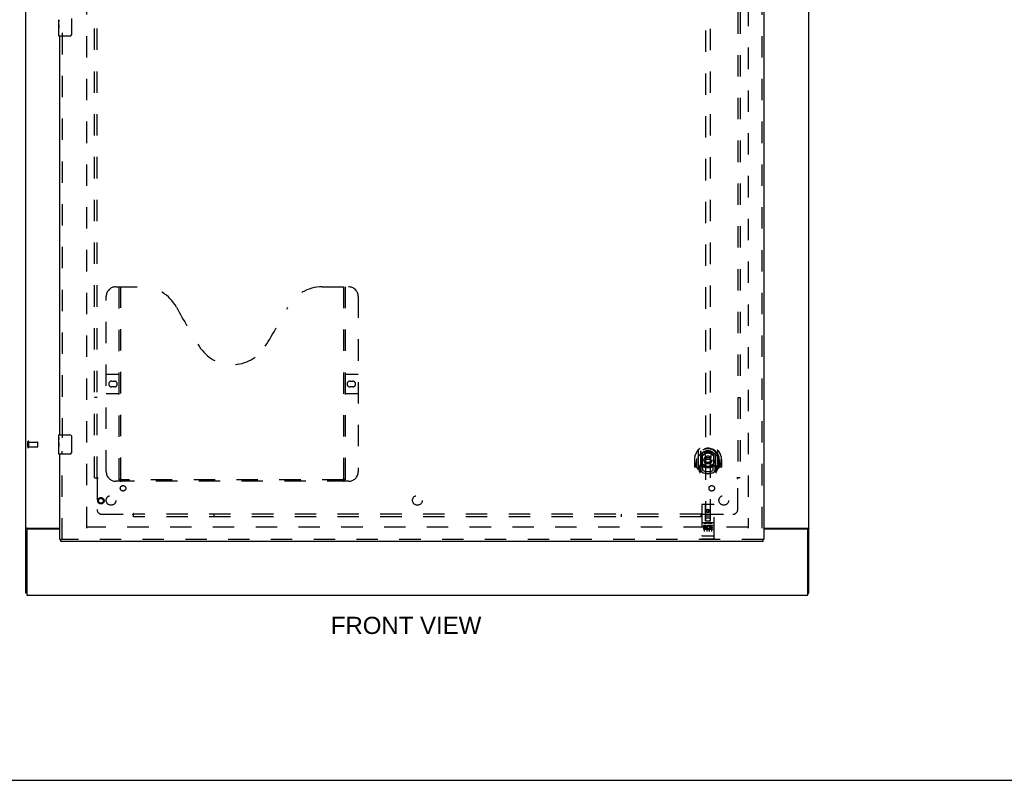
# Model space of a CAD drawing. Header units: inches. Extents: x 0 to 200, y 0 to 129.
# Tile 2 of 15: x 53 to 104, y 0 to 39. Entities that reach past the tile are written whole.
import ezdxf

# ---------------------------------------------------------------- set-up
doc = ezdxf.new("R2010")
doc.units = ezdxf.units.IN
doc.header["$LTSCALE"] = 11
doc.header["$MEASUREMENT"] = 0
doc.linetypes.add('HIDDEN', pattern=[0.2, 0.1, -0.1])
doc.layers.get('0').update_dxf_attribs({"linetype": 'CONTINUOUS'})
for name, color, linetype in [('DEFAULT_2', 8, 'HIDDEN'), ('DIMENSIONS', 7, 'CONTINUOUS'), ('DOOR_ASSEMBLY', 7, 'CONTINUOUS'), ('SUBPANEL', 7, 'CONTINUOUS')]:
    doc.layers.add(name, color=color, linetype=linetype)
doc.styles.get("Standard").update_dxf_attribs({"font": 'arial.ttf'})

msp = doc.modelspace()

# ---------------------------------------------------------------- linework, layer by layer
at = {"color": 3, "linetype": 'Continuous'}
for p, q in [((53.219, 9.625), (53.219, 89.417)), ((93.469, 9.625), (93.469, 89.417)), ((53.271, 12.857), (53.271, 9.521)), ((53.289, 12.969), (54.969, 12.969)), ((54.969, 12.917), (53.331, 12.917)), ((91.156, 12.969), (93.399, 12.969)), ((93.357, 12.917), (91.156, 12.917)), ((93.417, 9.521), (93.417, 12.857)), ((53.271, 9.521), (93.417, 9.521))]:
    msp.add_line(p, q, dxfattribs=at)
at = {"color": 7, "linetype": 'Continuous'}
for p, q in [((53.271, 9.625), (53.219, 9.625)), ((93.417, 9.625), (93.469, 9.625)), ((0, 0), (200, 0))]:
    msp.add_line(p, q, dxfattribs=at)
at = {"color": 3, "linetype": 'Continuous'}
for points in [[(53.254, 12.954), (53.25, 12.953), (53.246, 12.951), (53.243, 12.95), (53.239, 12.949), (53.236, 12.947), (53.234, 12.946), (53.231, 12.944), (53.228, 12.943), (53.226, 12.941), (53.224, 12.939), (53.222, 12.938), (53.221, 12.936), (53.22, 12.934), (53.219, 12.932), (53.219, 12.93), (53.219, 12.928)], [(53.289, 12.969), (53.287, 12.967), (53.284, 12.966), (53.281, 12.964), (53.278, 12.963), (53.274, 12.961), (53.271, 12.96), (53.267, 12.958), (53.262, 12.957), (53.254, 12.954)], [(93.399, 12.969), (93.401, 12.967), (93.403, 12.966), (93.406, 12.964), (93.41, 12.963), (93.413, 12.961), (93.417, 12.96), (93.421, 12.958), (93.425, 12.957)], [(93.425, 12.957), (93.433, 12.954), (93.437, 12.953), (93.441, 12.951), (93.445, 12.95), (93.448, 12.949), (93.451, 12.947), (93.454, 12.946), (93.457, 12.944), (93.46, 12.943), (93.462, 12.941), (93.464, 12.939), (93.465, 12.938), (93.467, 12.936), (93.467, 12.934), (93.468, 12.932), (93.469, 12.93), (93.469, 12.928)]]:
    msp.add_lwpolyline(points, dxfattribs=at)
for centre, start, end in [((53.331, 12.857), 90, 180), ((93.357, 12.857), 0, 90)]:
    msp.add_arc(centre, 0.06, start, end, dxfattribs=at)
at = {"layer": 'DEFAULT_2', "color": 8, "linetype": 'HIDDEN'}
for p, q in [((56.344, 12.969), (56.344, 86.073)), ((90.344, 86.073), (90.344, 12.969)), ((53.323, 17.129), (53.323, 17.413)), ((53.366, 17.129), (53.366, 17.413)), ((53.366, 17.395), (53.813, 17.395)), ((53.823, 17.157), (53.823, 17.385)), ((53.366, 17.147), (53.813, 17.147)), ((90.33, 13.021), (56.358, 13.021))]:
    msp.add_line(p, q, dxfattribs=at)
for centre, radius, start, end in [((53.344, 17.413), 0.0215, 360, 180), ((53.813, 17.385), 0.01, 360, 90), ((53.344, 17.129), 0.0215, 180, 0), ((53.813, 17.157), 0.01, 270, 0)]:
    msp.add_arc(centre, radius, start, end, dxfattribs=at)
at = {"layer": 'DOOR_ASSEMBLY', "color": 8, "linetype": 'HIDDEN'}
for p, q in [((91.052, 86.667), (91.052, 12.375)), ((88.156, 47.35), (88.156, 13.348)), ((88.406, 13.348), (88.406, 47.35)), ((55.073, 38.426), (55.073, 17.616)), ((57.843, 25.375), (59.198, 25.375)), ((58.018, 15.465), (58.018, 25.375)), ((58.098, 15.495), (58.098, 25.375)), ((68.448, 25.375), (69.803, 25.375)), ((69.548, 25.375), (69.548, 15.495)), ((69.628, 25.375), (69.628, 15.465)), ((57.343, 15.875), (57.343, 24.875)), ((70.303, 24.875), (70.303, 15.875)), ((57.343, 20.875), (57.978, 20.875)), ((69.668, 20.875), (70.303, 20.875)), ((57.629, 20.525), (57.766, 20.525)), ((69.879, 20.525), (70.016, 20.525)), ((57.978, 19.875), (57.343, 19.875)), ((57.766, 20.225), (57.629, 20.225)), ((70.303, 19.875), (69.668, 19.875)), ((70.016, 20.225), (69.879, 20.225)), ((55.073, 12.375), (55.073, 16.926)), ((87.781, 16.976), (87.781, 16.009)), ((87.899, 16.922), (87.899, 15.906)), ((87.906, 16.897), (87.906, 15.894)), ((87.999, 16.174), (87.999, 16.805)), ((88.006, 16.858), (88.006, 16.755)), ((88.119, 16.832), (88.149, 16.492)), ((88.444, 16.832), (88.414, 16.492)), ((88.556, 16.755), (88.556, 16.858)), ((88.564, 16.805), (88.564, 16.174)), ((88.656, 16.897), (88.656, 15.894)), ((88.664, 16.922), (88.664, 15.906)), ((88.781, 16.009), (88.781, 16.976)), ((87.596, 16.492), (87.581, 16.492)), ((87.581, 16.492), (87.581, 16.119)), ((87.699, 16.492), (87.714, 16.492)), ((87.699, 16.492), (87.699, 16.104)), ((87.706, 16.539), (87.706, 16.542)), ((87.706, 16.081), (87.706, 16.539)), ((88.118, 16.148), (88.149, 16.492)), ((88.414, 16.492), (88.149, 16.492)), ((88.444, 16.148), (88.414, 16.492)), ((88.864, 16.492), (88.849, 16.492)), ((88.856, 16.539), (88.856, 16.542)), ((88.856, 16.081), (88.856, 16.539)), ((88.864, 16.492), (88.864, 16.104)), ((88.981, 16.492), (88.966, 16.492)), ((88.981, 16.492), (88.981, 16.119)), ((87.699, 16.104), (87.596, 16.104)), ((87.699, 16.104), (87.707, 16.119)), ((87.786, 15.998), (87.856, 15.823)), ((87.899, 16.163), (87.839, 16.163)), ((87.839, 16.163), (87.839, 16.013)), ((87.839, 16.013), (87.906, 16.013)), ((87.877, 16.067), (87.847, 16.021)), ((87.877, 15.903), (87.882, 15.9)), ((87.885, 15.825), (87.899, 15.906)), ((87.976, 15.844), (87.906, 15.953)), ((87.909, 16.126), (87.909, 15.919)), ((87.999, 16.164), (87.926, 16.164)), ((87.995, 16.146), (87.929, 16.146)), ((88.006, 16.194), (88.006, 15.941)), ((88.556, 15.941), (88.556, 16.194)), ((88.636, 16.164), (88.564, 16.164)), ((88.634, 16.146), (88.568, 16.146)), ((88.656, 15.953), (88.586, 15.844)), ((88.654, 15.919), (88.654, 16.126)), ((88.656, 16.013), (88.724, 16.013)), ((88.724, 16.163), (88.664, 16.163)), ((88.664, 15.906), (88.678, 15.825)), ((88.685, 15.902), (88.685, 15.903)), ((88.685, 15.903), (88.685, 15.903)), ((88.685, 15.903), (88.685, 15.903)), ((88.715, 16.021), (88.686, 16.067)), ((88.707, 15.823), (88.777, 15.998)), ((88.724, 16.013), (88.724, 16.163)), ((88.856, 16.119), (88.864, 16.104)), ((88.966, 16.104), (88.864, 16.104)), ((69.803, 15.375), (57.843, 15.375)), ((69.544, 15.455), (58.102, 15.455)), ((88.564, 14.188), (87.999, 14.188)), ((87.969, 14.158), (87.969, 12.433)), ((88.155, 13.348), (88.151, 14.158)), ((88.281, 13.921), (88.219, 13.885)), ((88.219, 13.885), (88.229, 13.879)), ((88.219, 13.885), (88.219, 13.813)), ((88.219, 13.813), (88.229, 13.818)), ((88.219, 13.813), (88.281, 13.776)), ((88.281, 13.909), (88.229, 13.879)), ((88.229, 13.879), (88.229, 13.818)), ((88.229, 13.818), (88.281, 13.788)), ((88.344, 13.885), (88.281, 13.921)), ((88.281, 13.921), (88.281, 13.909)), ((88.334, 13.879), (88.281, 13.909)), ((88.281, 13.788), (88.334, 13.818)), ((88.281, 13.776), (88.344, 13.813)), ((88.281, 13.776), (88.281, 13.788)), ((88.344, 13.885), (88.334, 13.879)), ((88.334, 13.818), (88.334, 13.879)), ((88.344, 13.813), (88.334, 13.818)), ((88.344, 13.813), (88.344, 13.885)), ((88.408, 13.348), (88.411, 14.158)), ((88.594, 12.433), (88.594, 14.158)), ((88.564, 13.231), (87.999, 13.231)), ((88.07, 13.215), (88.242, 13.215)), ((88.154, 13.598), (88.409, 13.598)), ((88.155, 13.348), (88.156, 13.348)), ((88.156, 13.348), (88.406, 13.348)), ((88.366, 13.473), (88.196, 13.473)), ((88.32, 13.215), (88.492, 13.215)), ((88.406, 13.348), (88.408, 13.348)), ((88.137, 13.109), (88.044, 13.109)), ((88.044, 13.109), (88.044, 13.067)), ((88.137, 13.067), (88.044, 13.067)), ((88.094, 13.1), (88.094, 12.794)), ((88.141, 13.023), (88.094, 13.023)), ((88.137, 12.982), (88.108, 12.982)), ((88.201, 12.939), (88.108, 12.939)), ((88.201, 12.896), (88.108, 12.896)), ((88.201, 12.939), (88.201, 12.896)), ((88.219, 13.1), (88.219, 12.794)), ((88.333, 12.944), (88.35, 12.905)), ((88.344, 13.1), (88.344, 12.794)), ((88.357, 13.074), (88.344, 13.055)), ((88.353, 13.099), (88.357, 13.097)), ((88.513, 13.109), (88.357, 13.109)), ((88.357, 13.109), (88.357, 13.097)), ((88.357, 13.074), (88.357, 12.896)), ((88.513, 12.896), (88.357, 12.896)), ((88.513, 13.067), (88.4, 13.067)), ((88.4, 13.067), (88.4, 13.023)), ((88.492, 13.023), (88.4, 13.023)), ((88.492, 12.981), (88.4, 12.981)), ((88.4, 12.981), (88.4, 12.939)), ((88.513, 12.939), (88.4, 12.939)), ((88.469, 13.1), (88.469, 12.794)), ((88.492, 13.023), (88.492, 12.981)), ((88.513, 13.109), (88.513, 13.067)), ((88.513, 12.939), (88.513, 12.896)), ((91.114, 12.375), (55.011, 12.375)), ((87.986, 12.562), (87.985, 12.562)), ((87.988, 12.562), (87.987, 12.562)), ((87.989, 12.562), (87.988, 12.562)), ((87.99, 12.562), (87.989, 12.562)), ((87.991, 12.562), (87.99, 12.562)), ((87.99, 12.562), (87.99, 12.562)), ((87.992, 12.562), (87.991, 12.562)), ((87.993, 12.561), (87.992, 12.562)), ((87.994, 12.561), (87.993, 12.561)), ((87.995, 12.561), (87.994, 12.561)), ((87.996, 12.561), (87.995, 12.561)), ((87.995, 12.561), (87.995, 12.561)), ((87.997, 12.561), (87.996, 12.561)), ((87.998, 12.561), (87.997, 12.561)), ((87.999, 12.561), (87.998, 12.561)), ((88.564, 12.561), (87.999, 12.561)), ((88.564, 12.403), (87.999, 12.403)), ((88.564, 12.561), (88.565, 12.561)), ((88.565, 12.561), (88.566, 12.561)), ((88.566, 12.561), (88.567, 12.561)), ((88.567, 12.561), (88.568, 12.561)), ((88.568, 12.561), (88.569, 12.561)), ((88.568, 12.561), (88.568, 12.561)), ((88.569, 12.561), (88.57, 12.561)), ((88.57, 12.561), (88.571, 12.562)), ((88.571, 12.562), (88.572, 12.562)), ((88.572, 12.562), (88.573, 12.562)), ((88.572, 12.562), (88.572, 12.562)), ((88.573, 12.562), (88.574, 12.562)), ((88.574, 12.562), (88.575, 12.562)), ((88.575, 12.562), (88.576, 12.562)), ((88.576, 12.562), (88.577, 12.562)), ((88.576, 12.562), (88.576, 12.562)), ((88.577, 12.562), (88.578, 12.562))]:
    msp.add_line(p, q, dxfattribs=at)
at = {"layer": 'DOOR_ASSEMBLY', "color": 3, "linetype": 'Continuous'}
for p, q in [((91.156, 86.667), (91.156, 12.375)), ((54.969, 17.771), (54.969, 38.271)), ((54.969, 12.375), (54.969, 16.771)), ((91.114, 12.271), (55.011, 12.271))]:
    msp.add_line(p, q, dxfattribs=at)
at = {"layer": 'DOOR_ASSEMBLY', "color": 7, "linetype": 'Continuous'}
for p, q in [((54.909, 38.852), (54.909, 39.109)), ((54.914, 39.054), (54.909, 39.054)), ((54.916, 38.886), (54.916, 39.022)), ((55.564, 39.171), (55.564, 38.371)), ((54.909, 38.886), (54.916, 38.886)), ((54.909, 38.286), (54.909, 38.85)), ((54.91, 38.823), (54.909, 38.823)), ((54.909, 38.691), (54.915, 38.691)), ((54.909, 38.655), (54.916, 38.655)), ((54.909, 38.593), (54.916, 38.593)), ((54.91, 38.825), (54.912, 38.803)), ((54.916, 38.425), (54.916, 38.655)), ((54.909, 38.425), (54.916, 38.425)), ((55.464, 38.271), (54.924, 38.271)), ((54.909, 17.61), (54.909, 17.756)), ((54.924, 17.771), (55.464, 17.771)), ((54.909, 17.352), (54.909, 17.609)), ((54.914, 17.554), (54.909, 17.554)), ((54.909, 17.386), (54.916, 17.386)), ((54.909, 16.786), (54.909, 17.35)), ((54.91, 17.323), (54.909, 17.323)), ((54.91, 17.325), (54.912, 17.303)), ((54.916, 17.386), (54.916, 17.522)), ((55.564, 17.671), (55.564, 16.871)), ((54.909, 17.191), (54.915, 17.191)), ((54.909, 17.155), (54.916, 17.155)), ((54.909, 17.093), (54.916, 17.093)), ((54.909, 16.925), (54.916, 16.925)), ((54.916, 16.925), (54.916, 17.155)), ((55.464, 16.771), (54.924, 16.771)), ((54.969, 12.375), (55.011, 12.375)), ((55.011, 12.271), (55.011, 12.375)), ((91.156, 12.375), (91.114, 12.375)), ((91.114, 12.271), (91.114, 12.375))]:
    msp.add_line(p, q, dxfattribs=at)
for points in [[(54.909, 39.11), (54.909, 39.106), (54.909, 39.102), (54.91, 39.096), (54.911, 39.083)], [(54.911, 39.083), (54.912, 39.076), (54.913, 39.067), (54.914, 39.059)], [(54.914, 39.059), (54.915, 39.05), (54.915, 39.041), (54.916, 39.032), (54.916, 39.022)], [(54.909, 38.852), (54.909, 38.844), (54.909, 38.835), (54.91, 38.825)], [(54.912, 38.803), (54.913, 38.791), (54.914, 38.779), (54.915, 38.767), (54.915, 38.754), (54.916, 38.742), (54.916, 38.729), (54.916, 38.716), (54.915, 38.703), (54.915, 38.691), (54.914, 38.678), (54.913, 38.666)], [(55.564, 38.371), (55.563, 38.365), (55.563, 38.358), (55.562, 38.352), (55.561, 38.346), (55.559, 38.34), (55.557, 38.335)], [(54.909, 17.61), (54.909, 17.606), (54.909, 17.602), (54.91, 17.596), (54.911, 17.583)], [(54.909, 17.352), (54.909, 17.344), (54.909, 17.335), (54.91, 17.325)], [(54.911, 17.583), (54.912, 17.576), (54.913, 17.567), (54.914, 17.559)], [(54.912, 17.303), (54.913, 17.291), (54.914, 17.279), (54.915, 17.267), (54.915, 17.254), (54.916, 17.242), (54.916, 17.229), (54.916, 17.216), (54.915, 17.203), (54.915, 17.191), (54.914, 17.178), (54.913, 17.166)], [(54.914, 17.559), (54.915, 17.55), (54.915, 17.541), (54.916, 17.532), (54.916, 17.522)], [(55.557, 17.707), (55.559, 17.701), (55.561, 17.695), (55.562, 17.689), (55.563, 17.683), (55.563, 17.677), (55.564, 17.671)], [(55.564, 16.871), (55.563, 16.865), (55.563, 16.858), (55.562, 16.852), (55.561, 16.846), (55.559, 16.84), (55.557, 16.835)]]:
    msp.add_lwpolyline(points, dxfattribs=at)
at = {"layer": 'DOOR_ASSEMBLY', "color": 8, "linetype": 'HIDDEN'}
for points in [[(87.736, 16.931), (87.737, 16.932), (87.737, 16.933), (87.738, 16.934), (87.739, 16.934), (87.739, 16.935), (87.74, 16.936), (87.741, 16.937), (87.742, 16.938), (87.742, 16.938), (87.743, 16.939), (87.744, 16.94), (87.745, 16.941), (87.745, 16.941), (87.746, 16.942), (87.747, 16.943), (87.748, 16.943), (87.749, 16.944), (87.75, 16.945), (87.75, 16.945), (87.751, 16.946), (87.752, 16.946), (87.753, 16.947), (87.754, 16.948), (87.755, 16.948), (87.756, 16.949), (87.756, 16.949), (87.757, 16.95), (87.758, 16.95), (87.759, 16.951), (87.76, 16.951), (87.761, 16.952), (87.762, 16.952), (87.763, 16.953), (87.764, 16.953)], [(87.827, 16.707), (87.825, 16.706), (87.824, 16.705), (87.822, 16.703), (87.821, 16.702), (87.819, 16.7), (87.817, 16.699), (87.816, 16.697), (87.814, 16.695), (87.812, 16.694), (87.811, 16.692), (87.809, 16.69), (87.807, 16.688), (87.805, 16.686), (87.803, 16.683), (87.801, 16.681), (87.799, 16.679), (87.797, 16.676), (87.795, 16.674), (87.793, 16.671), (87.791, 16.668), (87.788, 16.666), (87.786, 16.663), (87.784, 16.659), (87.781, 16.656), (87.779, 16.653), (87.777, 16.649), (87.774, 16.646), (87.772, 16.642), (87.769, 16.638), (87.766, 16.634), (87.764, 16.63), (87.761, 16.625), (87.758, 16.621), (87.755, 16.616), (87.752, 16.611), (87.749, 16.606)], [(88.093, 16.849), (88.099, 16.851), (88.104, 16.852), (88.11, 16.853), (88.115, 16.855), (88.12, 16.856), (88.126, 16.857), (88.131, 16.859), (88.137, 16.86), (88.142, 16.861), (88.148, 16.862), (88.153, 16.863), (88.159, 16.864), (88.164, 16.865), (88.17, 16.866), (88.175, 16.867), (88.181, 16.868), (88.186, 16.868), (88.192, 16.869), (88.198, 16.87), (88.203, 16.87), (88.209, 16.871), (88.214, 16.872), (88.22, 16.872), (88.225, 16.873), (88.231, 16.873), (88.237, 16.873), (88.242, 16.874), (88.248, 16.874), (88.253, 16.874), (88.259, 16.874), (88.264, 16.875), (88.27, 16.875), (88.276, 16.875), (88.281, 16.875), (88.287, 16.875), (88.292, 16.875), (88.298, 16.875), (88.304, 16.874), (88.309, 16.874), (88.315, 16.874), (88.32, 16.874), (88.326, 16.873), (88.332, 16.873), (88.337, 16.873), (88.343, 16.872), (88.348, 16.872), (88.354, 16.871), (88.359, 16.87), (88.365, 16.87), (88.371, 16.869), (88.376, 16.868), (88.382, 16.868), (88.387, 16.867), (88.393, 16.866), (88.398, 16.865), (88.404, 16.864), (88.409, 16.863), (88.415, 16.862), (88.42, 16.861), (88.426, 16.86), (88.431, 16.859), (88.437, 16.857), (88.442, 16.856), (88.448, 16.855), (88.453, 16.853), (88.458, 16.852), (88.464, 16.851), (88.469, 16.849)], [(88.814, 16.606), (88.811, 16.611), (88.808, 16.616), (88.805, 16.621), (88.802, 16.625), (88.799, 16.63), (88.796, 16.634), (88.794, 16.638), (88.791, 16.642), (88.788, 16.646), (88.786, 16.649), (88.783, 16.653), (88.781, 16.656), (88.779, 16.659), (88.776, 16.663), (88.774, 16.666), (88.772, 16.668), (88.77, 16.671), (88.768, 16.674), (88.766, 16.676), (88.764, 16.679), (88.762, 16.681), (88.76, 16.683), (88.758, 16.686), (88.756, 16.688), (88.754, 16.69), (88.752, 16.692), (88.75, 16.694), (88.748, 16.695), (88.747, 16.697), (88.745, 16.699), (88.743, 16.7), (88.742, 16.702), (88.74, 16.703), (88.739, 16.705), (88.737, 16.706), (88.736, 16.707)], [(88.799, 16.953), (88.8, 16.953), (88.801, 16.952), (88.802, 16.952), (88.803, 16.951), (88.803, 16.951), (88.804, 16.95), (88.805, 16.95), (88.806, 16.949), (88.807, 16.949), (88.808, 16.948), (88.809, 16.948), (88.81, 16.947), (88.81, 16.946), (88.811, 16.946), (88.812, 16.945), (88.813, 16.945), (88.814, 16.944), (88.815, 16.943), (88.815, 16.943), (88.816, 16.942), (88.817, 16.941), (88.818, 16.941), (88.819, 16.94), (88.819, 16.939), (88.82, 16.938), (88.821, 16.938), (88.822, 16.937), (88.822, 16.936), (88.823, 16.935), (88.824, 16.934), (88.825, 16.934), (88.825, 16.933), (88.826, 16.932), (88.827, 16.931)], [(87.764, 16.032), (87.763, 16.032), (87.762, 16.033), (87.761, 16.033), (87.76, 16.033), (87.759, 16.034), (87.758, 16.034), (87.757, 16.035), (87.756, 16.035), (87.756, 16.036), (87.755, 16.037), (87.754, 16.037), (87.753, 16.038), (87.752, 16.038), (87.751, 16.039), (87.75, 16.039), (87.75, 16.04), (87.749, 16.041), (87.748, 16.041), (87.747, 16.042), (87.746, 16.043), (87.745, 16.043), (87.745, 16.044), (87.744, 16.045), (87.743, 16.046), (87.742, 16.046), (87.742, 16.047), (87.741, 16.048), (87.74, 16.049), (87.739, 16.049), (87.739, 16.05), (87.738, 16.051), (87.737, 16.052), (87.737, 16.053), (87.736, 16.054)], [(88.827, 16.054), (88.826, 16.053), (88.825, 16.052), (88.825, 16.051), (88.824, 16.05), (88.823, 16.049), (88.822, 16.049), (88.822, 16.048), (88.821, 16.047), (88.82, 16.046), (88.819, 16.046), (88.819, 16.045), (88.818, 16.044), (88.817, 16.043), (88.816, 16.043), (88.815, 16.042), (88.815, 16.041), (88.814, 16.041), (88.813, 16.04), (88.812, 16.039), (88.811, 16.039), (88.81, 16.038), (88.81, 16.038), (88.809, 16.037), (88.808, 16.037), (88.807, 16.036), (88.806, 16.035), (88.805, 16.035), (88.804, 16.034), (88.803, 16.034), (88.803, 16.033), (88.802, 16.033), (88.801, 16.033), (88.8, 16.032), (88.799, 16.032)], [(58.008, 15.495), (58.024, 15.484), (58.04, 15.475), (58.056, 15.466), (58.071, 15.46), (58.087, 15.456), (58.102, 15.455)], [(69.544, 15.455), (69.559, 15.456), (69.574, 15.46), (69.59, 15.466), (69.606, 15.475), (69.622, 15.484), (69.638, 15.495)], [(88.064, 13.214), (88.064, 13.214), (88.064, 13.214), (88.064, 13.214), (88.064, 13.214), (88.064, 13.214), (88.064, 13.214), (88.064, 13.214), (88.065, 13.214), (88.065, 13.215), (88.065, 13.215), (88.065, 13.215), (88.065, 13.215), (88.065, 13.215), (88.065, 13.215), (88.065, 13.215), (88.065, 13.215), (88.066, 13.215), (88.066, 13.215), (88.066, 13.215), (88.066, 13.215), (88.066, 13.215), (88.066, 13.215), (88.066, 13.215), (88.066, 13.215), (88.067, 13.215), (88.067, 13.215), (88.067, 13.215), (88.067, 13.215), (88.067, 13.215), (88.067, 13.215), (88.068, 13.215), (88.068, 13.215), (88.068, 13.215), (88.068, 13.215), (88.068, 13.215), (88.068, 13.215), (88.069, 13.215), (88.069, 13.215), (88.069, 13.215), (88.069, 13.215), (88.069, 13.215), (88.07, 13.215), (88.07, 13.215), (88.07, 13.215), (88.07, 13.215)], [(88.242, 13.215), (88.242, 13.215), (88.243, 13.215), (88.243, 13.215), (88.243, 13.215), (88.243, 13.215), (88.243, 13.215), (88.244, 13.215), (88.244, 13.215), (88.244, 13.215), (88.244, 13.215), (88.244, 13.215), (88.245, 13.215), (88.245, 13.215), (88.245, 13.215), (88.245, 13.215), (88.245, 13.215), (88.245, 13.215), (88.246, 13.215), (88.246, 13.215), (88.246, 13.215), (88.246, 13.215), (88.246, 13.215), (88.246, 13.215), (88.246, 13.215), (88.247, 13.215), (88.247, 13.215), (88.247, 13.215), (88.247, 13.215), (88.247, 13.215), (88.247, 13.215), (88.247, 13.215), (88.247, 13.215), (88.247, 13.215), (88.248, 13.215), (88.248, 13.215), (88.248, 13.215), (88.248, 13.215), (88.248, 13.214), (88.248, 13.214), (88.248, 13.214), (88.248, 13.214), (88.248, 13.214), (88.249, 13.214), (88.249, 13.214), (88.249, 13.214), (88.249, 13.214)], [(88.314, 13.214), (88.314, 13.214), (88.314, 13.214), (88.314, 13.214), (88.314, 13.214), (88.314, 13.214), (88.314, 13.214), (88.314, 13.214), (88.315, 13.214), (88.315, 13.215), (88.315, 13.215), (88.315, 13.215), (88.315, 13.215), (88.315, 13.215), (88.315, 13.215), (88.315, 13.215), (88.315, 13.215), (88.316, 13.215), (88.316, 13.215), (88.316, 13.215), (88.316, 13.215), (88.316, 13.215), (88.316, 13.215), (88.316, 13.215), (88.316, 13.215), (88.317, 13.215), (88.317, 13.215), (88.317, 13.215), (88.317, 13.215), (88.317, 13.215), (88.317, 13.215), (88.318, 13.215), (88.318, 13.215), (88.318, 13.215), (88.318, 13.215), (88.318, 13.215), (88.318, 13.215), (88.319, 13.215), (88.319, 13.215), (88.319, 13.215), (88.319, 13.215), (88.319, 13.215), (88.32, 13.215), (88.32, 13.215), (88.32, 13.215), (88.32, 13.215)], [(88.492, 13.215), (88.492, 13.215), (88.493, 13.215), (88.493, 13.215), (88.493, 13.215), (88.493, 13.215), (88.493, 13.215), (88.494, 13.215), (88.494, 13.215), (88.494, 13.215), (88.494, 13.215), (88.494, 13.215), (88.495, 13.215), (88.495, 13.215), (88.495, 13.215), (88.495, 13.215), (88.495, 13.215), (88.495, 13.215), (88.496, 13.215), (88.496, 13.215), (88.496, 13.215), (88.496, 13.215), (88.496, 13.215), (88.496, 13.215), (88.496, 13.215), (88.497, 13.215), (88.497, 13.215), (88.497, 13.215), (88.497, 13.215), (88.497, 13.215), (88.497, 13.215), (88.497, 13.215), (88.497, 13.215), (88.497, 13.215), (88.498, 13.215), (88.498, 13.215), (88.498, 13.215), (88.498, 13.215), (88.498, 13.214), (88.498, 13.214), (88.498, 13.214), (88.498, 13.214), (88.498, 13.214), (88.499, 13.214), (88.499, 13.214), (88.499, 13.214), (88.499, 13.214)], [(87.985, 12.562), (87.985, 12.562), (87.984, 12.562), (87.984, 12.562), (87.984, 12.562), (87.983, 12.562), (87.983, 12.562), (87.982, 12.563), (87.982, 12.563), (87.982, 12.563), (87.981, 12.563), (87.981, 12.563), (87.981, 12.563), (87.98, 12.563), (87.98, 12.563), (87.98, 12.563), (87.979, 12.563), (87.979, 12.563), (87.979, 12.563), (87.978, 12.563), (87.978, 12.563), (87.978, 12.563), (87.978, 12.564), (87.977, 12.564), (87.977, 12.564), (87.977, 12.564), (87.976, 12.564), (87.976, 12.564), (87.976, 12.564), (87.976, 12.564), (87.975, 12.564), (87.975, 12.564), (87.975, 12.564), (87.975, 12.564), (87.974, 12.564), (87.974, 12.565), (87.974, 12.565), (87.974, 12.565), (87.973, 12.565), (87.973, 12.565), (87.973, 12.565), (87.973, 12.565), (87.973, 12.565), (87.972, 12.565), (87.972, 12.565), (87.972, 12.565), (87.972, 12.566), (87.972, 12.566), (87.971, 12.566), (87.971, 12.566), (87.971, 12.566), (87.971, 12.566), (87.971, 12.566), (87.971, 12.566), (87.97, 12.566), (87.97, 12.566), (87.97, 12.567), (87.97, 12.567), (87.97, 12.567), (87.97, 12.567), (87.97, 12.567), (87.97, 12.567), (87.97, 12.567), (87.969, 12.567), (87.969, 12.567), (87.969, 12.567), (87.969, 12.568), (87.969, 12.568), (87.969, 12.568), (87.969, 12.568), (87.969, 12.568), (87.969, 12.568), (87.969, 12.568), (87.969, 12.568), (87.969, 12.568), (87.969, 12.568), (87.969, 12.569), (87.969, 12.569), (87.969, 12.569)], [(87.987, 12.562), (87.987, 12.562), (87.986, 12.562)], [(88.578, 12.562), (88.578, 12.562), (88.579, 12.562), (88.579, 12.562), (88.579, 12.562), (88.58, 12.562), (88.58, 12.563), (88.58, 12.563), (88.581, 12.563), (88.581, 12.563), (88.581, 12.563), (88.582, 12.563), (88.582, 12.563), (88.582, 12.563), (88.583, 12.563), (88.583, 12.563), (88.583, 12.563), (88.584, 12.563), (88.584, 12.563), (88.584, 12.563), (88.585, 12.563), (88.585, 12.564), (88.585, 12.564), (88.586, 12.564), (88.586, 12.564), (88.586, 12.564), (88.586, 12.564), (88.587, 12.564), (88.587, 12.564), (88.587, 12.564), (88.587, 12.564), (88.588, 12.564), (88.588, 12.564), (88.588, 12.564), (88.588, 12.565), (88.589, 12.565), (88.589, 12.565), (88.589, 12.565), (88.589, 12.565), (88.59, 12.565), (88.59, 12.565), (88.59, 12.565), (88.59, 12.565), (88.59, 12.565), (88.591, 12.565), (88.591, 12.566), (88.591, 12.566), (88.591, 12.566), (88.591, 12.566), (88.591, 12.566), (88.592, 12.566), (88.592, 12.566), (88.592, 12.566), (88.592, 12.566), (88.592, 12.566), (88.592, 12.567), (88.592, 12.567), (88.593, 12.567), (88.593, 12.567), (88.593, 12.567), (88.593, 12.567), (88.593, 12.567), (88.593, 12.567), (88.593, 12.567), (88.593, 12.567), (88.593, 12.568), (88.593, 12.568), (88.593, 12.568), (88.594, 12.568), (88.594, 12.568), (88.594, 12.568), (88.594, 12.568), (88.594, 12.568), (88.594, 12.568), (88.594, 12.568), (88.594, 12.569), (88.594, 12.569), (88.594, 12.569)]]:
    msp.add_lwpolyline(points, dxfattribs=at)
for centre, radius in [((88.281, 16.474), 0.35), ((88.281, 16.474), 0.335), ((88.281, 16.474), 0.205), ((88.281, 16.474), 0.133), ((57.073, 14.375), 0.164), ((57.073, 14.375), 0.124), ((88.281, 13.848), 0.085), ((88.281, 13.848), 0.0845)]:
    msp.add_circle(centre, radius, dxfattribs=at)
at = {"layer": 'DOOR_ASSEMBLY', "color": 7, "linetype": 'Continuous'}
for centre, radius, start, end in [((54.924, 38.286), 0.015, 180, 270), ((55.464, 38.371), 0.1, 270, 338.7946), ((54.924, 17.756), 0.015, 90, 180), ((55.464, 17.671), 0.1, 21.1999, 90), ((54.924, 16.786), 0.015, 180, 270), ((55.464, 16.871), 0.1, 270, 338.7946)]:
    msp.add_arc(centre, radius, start, end, dxfattribs=at)
at = {"layer": 'DOOR_ASSEMBLY', "color": 8, "linetype": 'HIDDEN'}
for centre, radius, start, end in [((57.843, 24.875), 0.5, 90, 180), ((59.198, 23.375), 2, 28.4813, 90), ((68.448, 23.375), 2, 90, 151.5187), ((69.803, 24.875), 0.5, 0, 90), ((95.506, 43.073), 39.307, 208.4813, 211.8705), ((32.14, 43.073), 39.307, 328.1295, 331.5187), ((63.823, 23.375), 2, 211.8705, 328.1295), ((57.978, 20.915), 0.04, 270, 360), ((69.668, 20.915), 0.04, 180, 270), ((57.629, 20.375), 0.15, 90, 270), ((57.766, 20.375), 0.15, 270, 90), ((69.879, 20.375), 0.15, 90, 270), ((70.016, 20.375), 0.15, 270, 90), ((57.978, 19.835), 0.04, 0, 90), ((69.668, 19.835), 0.04, 90, 180), ((88.281, 16.492), 0.7, 305.5126, 234.4874), ((88.281, 16.49), 0.583, 0.2464, 179.7536), ((88.281, 16.464), 0.58, 7.6622, 172.3378), ((87.796, 16.976), 0.015, 135.0748, 180), ((88.281, 16.175), 0.7, 49.529, 130.471), ((87.914, 16.922), 0.015, 130.3587, 180), ((87.926, 16.897), 0.02, 129.3378, 179.9984), ((88.014, 16.805), 0.015, 112.9863, 180), ((88.281, 16.464), 0.48, 55.0461, 124.9539), ((88.036, 16.755), 0.03, 180, 311.1261), ((88.281, 16.474), 0.343, 48.8739, 131.1261), ((88.099, 16.83), 0.02, 5.0796, 105.5752), ((88.464, 16.83), 0.02, 74.4248, 174.9204), ((88.526, 16.755), 0.03, 228.8739, 360), ((88.549, 16.805), 0.015, 0, 67.0137), ((88.636, 16.897), 0.02, 0, 50.6594), ((88.649, 16.922), 0.015, 0, 49.6413), ((88.766, 16.976), 0.015, 0, 44.9252), ((88.281, 16.492), 0.685, 180, 213.0115), ((87.726, 16.539), 0.02, 172.3378, 180), ((88.281, 16.805), 0.7, 233.2319, 306.7681), ((88.036, 16.194), 0.03, 48.8739, 180), ((88.281, 16.474), 0.343, 228.8739, 311.1261), ((88.526, 16.194), 0.03, 0, 131.1261), ((88.836, 16.539), 0.02, 0, 7.6622), ((88.281, 16.492), 0.685, 326.9885, 360), ((57.843, 15.875), 0.5, 180, 270), ((69.803, 15.875), 0.5, 270, 360), ((87.596, 16.119), 0.015, 180, 270), ((87.726, 16.081), 0.02, 180, 215.2961), ((88.281, 16.474), 0.7, 215.2961, 324.7039), ((87.796, 16.009), 0.015, 180, 224.9252), ((87.851, 16.018), 0.005, 147.3208, 270), ((87.87, 15.828), 0.015, 201.8041, 350), ((87.886, 15.939), 0.02, 234.4874, 360), ((87.718, 16.168), 0.188, 327.3208, 360), ((87.889, 15.919), 0.02, 234.7457, 360), ((87.926, 16.144), 0.02, 90, 180), ((87.926, 15.894), 0.02, 180, 238.5295), ((87.929, 16.126), 0.02, 90, 180), ((87.995, 16.126), 0.02, 66.536, 90), ((88.014, 16.174), 0.015, 180, 247.0137), ((88.281, 16.787), 0.7, 246.536, 293.464), ((88.281, 16.474), 0.6, 242.7204, 297.2796), ((88.098, 16.15), 0.02, 254.3869, 354.9204), ((88.464, 16.15), 0.02, 185.0796, 285.6131), ((88.549, 16.174), 0.015, 292.9863, 360), ((88.568, 16.126), 0.02, 90, 113.464), ((88.634, 16.126), 0.02, 0, 90), ((88.636, 16.144), 0.02, 0, 90), ((88.636, 15.894), 0.02, 301.4688, 359.9992), ((88.674, 15.919), 0.02, 180, 305.2543), ((88.844, 16.168), 0.188, 180, 212.6792), ((88.676, 15.939), 0.02, 180, 305.5126), ((88.693, 15.828), 0.015, 190, 338.1959), ((88.711, 16.018), 0.005, 270, 32.6792), ((88.766, 16.009), 0.015, 315.0748, 360), ((88.836, 16.081), 0.02, 324.7039, 360), ((88.966, 16.119), 0.015, 270, 360), ((58.108, 15.465), 0.09, 180, 270), ((58.138, 15.495), 0.04, 180, 270), ((69.508, 15.495), 0.04, 270, 360), ((69.538, 15.465), 0.09, 270, 360), ((87.999, 14.158), 0.03, 90, 180), ((88.121, 14.158), 0.03, 0, 90), ((88.441, 14.158), 0.03, 90, 180), ((88.564, 14.158), 0.03, 0, 90), ((87.999, 13.261), 0.03, 180, 270), ((88.196, 13.433), 0.04, 90, 180), ((88.196, 13.388), 0.04, 180, 270), ((88.366, 13.433), 0.04, 0, 90), ((88.366, 13.388), 0.04, 270, 360), ((88.564, 13.261), 0.03, 270, 360), ((88.108, 12.96), 0.0644, 102.2995, 270.0775), ((88.108, 12.96), 0.0219, 89.9011, 270), ((88.137, 13.046), 0.0635, 270, 90), ((88.137, 13.045), 0.0219, 280.307, 90), ((88.307, 13.003), 0.107, 64.2636, 293.4027), ((88.307, 13.003), 0.0639, 54.8895, 293.4026), ((87.999, 12.433), 0.03, 180, 270), ((88.564, 12.433), 0.03, 270, 360)]:
    msp.add_arc(centre, radius, start, end, dxfattribs=at)
at = {"layer": 'DOOR_ASSEMBLY', "color": 7, "linetype": 'Continuous'}
for centre in [(55.172, 38.687), (55.172, 17.187)]:
    msp.add_ellipse(centre, major_axis=(0.263, 0), ratio=0.432808, start_param=3.141593, end_param=3.321581, dxfattribs=at)
at = {"layer": 'SUBPANEL', "color": 8, "linetype": 'HIDDEN'}
for p, q in [((56.75, 15.552), (56.75, 83.49)), ((56.875, 15.552), (56.875, 83.49)), ((89.813, 83.49), (89.813, 15.552)), ((89.938, 83.49), (89.938, 15.552)), ((56.875, 19.677), (56.75, 19.677)), ((89.813, 19.677), (89.938, 19.677)), ((56.75, 15.552), (56.836, 15.552)), ((56.836, 15.552), (56.916, 15.552)), ((56.856, 15.535), (56.863, 15.529)), ((56.875, 15.517), (56.875, 13.927)), ((89.851, 15.552), (89.772, 15.552)), ((89.813, 13.927), (89.813, 15.517)), ((89.938, 15.552), (89.851, 15.552)), ((57.125, 13.677), (58.715, 13.677)), ((58.75, 13.639), (58.75, 13.718)), ((87.938, 13.677), (58.75, 13.677)), ((62.875, 13.677), (62.875, 13.552)), ((83.813, 13.677), (83.813, 13.552)), ((87.938, 13.639), (87.938, 13.718)), ((87.973, 13.677), (89.563, 13.677)), ((58.75, 13.552), (58.75, 13.639)), ((87.938, 13.552), (58.75, 13.552)), ((87.938, 13.552), (87.938, 13.639)), ((87.955, 13.658), (87.961, 13.665))]:
    msp.add_line(p, q, dxfattribs=at)
for points in [[(56.836, 15.552), (56.839, 15.55), (56.841, 15.549), (56.843, 15.547), (56.845, 15.546), (56.847, 15.544), (56.848, 15.543), (56.85, 15.541), (56.852, 15.54), (56.853, 15.538), (56.855, 15.537), (56.856, 15.535)], [(56.863, 15.529), (56.865, 15.527), (56.866, 15.525), (56.868, 15.523), (56.87, 15.521), (56.872, 15.52), (56.874, 15.518), (56.875, 15.517)], [(56.894, 15.53), (56.89, 15.527), (56.887, 15.525), (56.885, 15.524), (56.883, 15.523), (56.881, 15.521), (56.879, 15.52), (56.877, 15.518), (56.875, 15.517)], [(56.916, 15.552), (56.915, 15.55), (56.914, 15.549), (56.914, 15.547), (56.913, 15.545), (56.912, 15.544), (56.91, 15.542), (56.909, 15.541), (56.908, 15.539), (56.906, 15.538), (56.904, 15.536), (56.903, 15.535), (56.901, 15.534), (56.899, 15.532), (56.897, 15.531), (56.894, 15.53)], [(89.772, 15.552), (89.772, 15.55), (89.773, 15.549), (89.774, 15.547), (89.775, 15.545), (89.776, 15.544), (89.777, 15.542), (89.779, 15.541), (89.78, 15.539), (89.782, 15.538), (89.783, 15.536), (89.785, 15.535), (89.787, 15.534), (89.789, 15.532), (89.791, 15.531), (89.793, 15.53), (89.798, 15.527)], [(89.798, 15.527), (89.8, 15.525), (89.803, 15.524), (89.805, 15.523), (89.807, 15.521), (89.809, 15.52), (89.811, 15.518), (89.813, 15.517)], [(89.831, 15.535), (89.825, 15.529), (89.823, 15.527), (89.821, 15.525), (89.819, 15.523), (89.817, 15.521), (89.816, 15.52), (89.814, 15.518), (89.813, 15.517)], [(89.851, 15.552), (89.849, 15.55), (89.847, 15.549), (89.845, 15.547), (89.843, 15.546), (89.841, 15.544), (89.839, 15.543), (89.837, 15.541), (89.836, 15.54), (89.834, 15.538), (89.833, 15.537), (89.831, 15.535)], [(58.725, 13.692), (58.723, 13.689), (58.722, 13.687), (58.72, 13.685), (58.719, 13.683), (58.718, 13.681), (58.716, 13.679), (58.715, 13.677)], [(58.733, 13.658), (58.727, 13.665), (58.725, 13.667), (58.723, 13.669), (58.721, 13.67), (58.719, 13.672), (58.718, 13.674), (58.716, 13.676), (58.715, 13.677)], [(58.75, 13.718), (58.748, 13.717), (58.747, 13.717), (58.745, 13.716), (58.743, 13.715), (58.742, 13.714), (58.74, 13.712), (58.739, 13.711), (58.737, 13.71), (58.736, 13.708), (58.734, 13.706), (58.733, 13.705), (58.732, 13.703), (58.73, 13.701), (58.729, 13.699), (58.728, 13.696), (58.725, 13.692)], [(87.938, 13.718), (87.939, 13.717), (87.941, 13.717), (87.943, 13.716), (87.944, 13.715), (87.946, 13.714), (87.947, 13.712), (87.949, 13.711), (87.95, 13.71), (87.952, 13.708), (87.953, 13.706), (87.955, 13.705), (87.956, 13.703), (87.957, 13.701), (87.959, 13.699), (87.96, 13.696)], [(87.96, 13.696), (87.963, 13.692), (87.964, 13.689), (87.966, 13.687), (87.967, 13.685), (87.969, 13.683), (87.97, 13.681), (87.971, 13.679), (87.973, 13.677)], [(87.961, 13.665), (87.963, 13.667), (87.965, 13.669), (87.967, 13.67), (87.968, 13.672), (87.97, 13.674), (87.972, 13.676), (87.973, 13.677)], [(58.75, 13.639), (58.748, 13.641), (58.747, 13.643), (58.745, 13.645), (58.744, 13.647), (58.742, 13.649), (58.741, 13.65), (58.739, 13.652), (58.738, 13.654), (58.736, 13.655), (58.735, 13.657), (58.733, 13.658)], [(87.938, 13.639), (87.939, 13.641), (87.941, 13.643), (87.942, 13.645), (87.944, 13.647), (87.945, 13.649), (87.947, 13.65), (87.948, 13.652), (87.95, 13.654), (87.952, 13.655), (87.953, 13.657), (87.955, 13.658)]]:
    msp.add_lwpolyline(points, dxfattribs=at)
for centre, radius in [((58.212, 15.015), 0.141), ((88.475, 15.015), 0.141), ((57.594, 14.396), 0.25), ((73.344, 14.396), 0.25), ((89.094, 14.396), 0.25)]:
    msp.add_circle(centre, radius, dxfattribs=at)
for centre, start, end in [((57.125, 13.927), 180, 270), ((89.563, 13.927), 270, 360)]:
    msp.add_arc(centre, 0.25, start, end, dxfattribs=at)

# ---------------------------------------------------------------- texts
at = {"layer": 'DIMENSIONS', "color": 2, "linetype": 'Continuous', "insert": (72.761, 8.407), "char_height": 0.8824, "width": 7.72141, "attachment_point": 2, "line_spacing_factor": 0.9}
msp.add_mtext('FRONT VIEW', dxfattribs=at)

doc.saveas('drawing.dxf')
